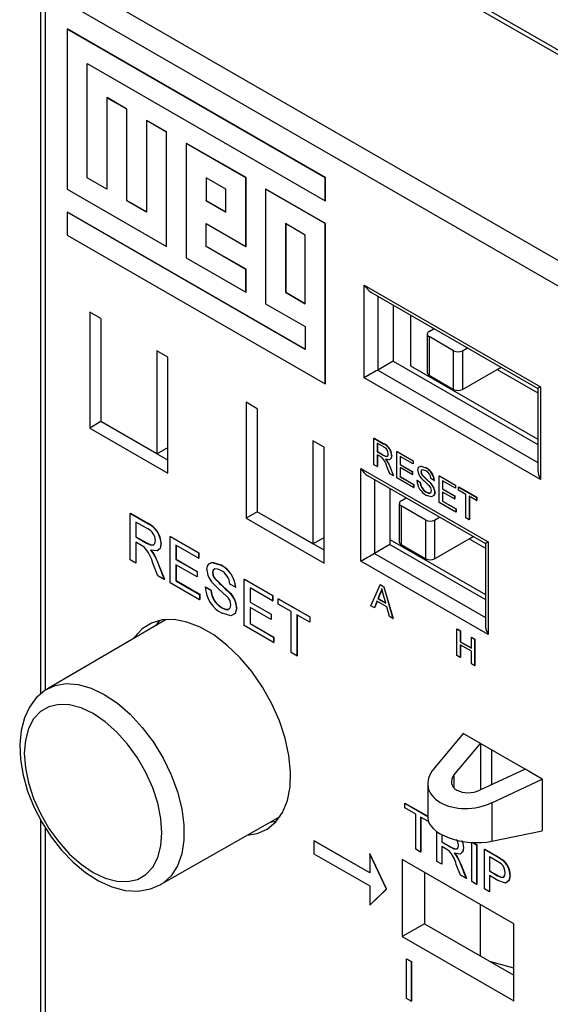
# Model space of a CAD drawing. Header units: millimetres. Extents: x 0 to 419, y 0 to 324.
# Tile 10 of 15: x 259 to 276, y 217 to 248. Entities that reach past the tile are written whole.
import ezdxf

# ---------------------------------------------------------------- set-up
doc = ezdxf.new("R2010")
doc.units = ezdxf.units.MM
doc.header["$LTSCALE"] = 1.5

msp = doc.modelspace()

# ---------------------------------------------------------------- linework, layer by layer
for p, q in [((278.819, 245.436), (265.718, 252.999)), ((265.869, 252.78), (278.735, 245.352)), ((260.212, 249.514), (291.325, 231.553)), ((259.712, 249.106), (259.712, 226.579)), ((290.971, 230.941), (259.858, 248.902)), ((259.858, 248.902), (259.858, 226.702)), ((260.559, 247.673), (260.566, 247.677)), ((268.73, 242.956), (260.559, 247.673)), ((260.559, 247.673), (260.559, 242.592)), ((268.737, 242.96), (260.566, 247.677)), ((261.187, 246.584), (268.73, 242.23)), ((261.187, 242.955), (261.187, 246.584)), ((261.194, 242.959), (261.194, 246.58)), ((261.816, 245.496), (261.823, 245.5)), ((261.816, 245.496), (261.816, 242.592)), ((262.444, 245.133), (261.816, 245.496)), ((262.451, 245.137), (261.823, 245.5)), ((262.444, 245.133), (262.451, 245.137)), ((262.444, 242.229), (262.444, 245.133)), ((262.451, 242.233), (262.451, 245.137)), ((263.073, 244.77), (263.08, 244.774)), ((263.073, 244.77), (263.073, 241.867)), ((263.701, 244.407), (263.073, 244.77)), ((263.708, 244.411), (263.08, 244.774)), ((263.701, 244.407), (263.708, 244.411)), ((263.701, 240.778), (263.701, 244.407)), ((263.708, 240.782), (263.708, 244.411)), ((264.33, 244.044), (264.337, 244.048)), ((266.215, 242.956), (264.33, 244.044)), ((264.33, 244.044), (264.33, 240.415)), ((266.222, 242.96), (264.337, 244.048)), ((261.187, 242.955), (261.194, 242.959)), ((261.816, 242.592), (261.187, 242.955)), ((261.816, 242.6), (261.194, 242.959)), ((265.587, 242.593), (264.958, 242.955)), ((264.958, 242.955), (264.958, 242.23)), ((264.965, 242.951), (264.965, 242.234)), ((266.215, 242.956), (266.222, 242.96)), ((266.215, 240.778), (266.215, 242.956)), ((266.222, 240.782), (266.222, 242.96)), ((268.73, 242.956), (268.737, 242.96)), ((268.73, 242.23), (268.73, 242.956)), ((268.737, 242.234), (268.737, 242.96)), ((266.844, 242.593), (266.851, 242.597)), ((268.737, 241.508), (266.851, 242.597)), ((260.559, 242.592), (263.701, 240.778)), ((265.587, 241.867), (265.587, 242.593)), ((266.844, 242.593), (266.844, 238.964)), ((268.73, 241.504), (266.844, 242.593)), ((262.444, 242.229), (262.451, 242.233)), ((263.073, 241.867), (262.444, 242.229)), ((263.073, 241.875), (262.451, 242.233)), ((264.958, 242.23), (264.965, 242.234)), ((264.958, 242.23), (265.587, 241.867)), ((264.965, 242.234), (265.587, 241.875)), ((268.73, 242.23), (268.737, 242.234)), ((260.559, 241.866), (260.566, 241.87)), ((260.559, 241.866), (260.559, 241.14)), ((268.101, 237.512), (260.559, 241.866)), ((268.101, 237.52), (260.566, 241.87)), ((264.958, 241.504), (266.215, 240.778)), ((264.958, 240.778), (264.958, 241.504)), ((264.965, 240.782), (264.965, 241.5)), ((268.101, 241.141), (267.472, 241.504)), ((267.472, 241.504), (267.472, 239.327)), ((267.48, 241.5), (267.48, 239.331)), ((268.73, 241.504), (268.737, 241.508)), ((268.73, 236.423), (268.73, 241.504)), ((268.737, 236.428), (268.737, 241.508)), ((260.559, 241.14), (268.73, 236.423)), ((268.101, 238.964), (268.101, 241.141)), ((263.701, 240.778), (263.708, 240.782)), ((264.958, 240.778), (264.965, 240.782)), ((266.215, 240.052), (264.958, 240.778)), ((266.222, 240.056), (264.965, 240.782)), ((266.215, 240.778), (266.222, 240.782)), ((264.33, 240.415), (266.215, 239.326)), ((266.215, 240.052), (266.222, 240.056)), ((266.215, 239.326), (266.215, 240.052)), ((266.222, 239.331), (266.222, 240.056)), ((269.97, 239.553), (275.556, 236.328)), ((269.97, 236.614), (269.97, 239.553)), ((266.215, 239.326), (266.222, 239.331)), ((267.472, 239.327), (267.48, 239.331)), ((267.472, 239.327), (268.101, 238.964)), ((267.48, 239.331), (268.101, 238.972)), ((270.182, 239.329), (275.468, 236.278)), ((270.394, 239.207), (270.394, 236.859)), ((266.844, 238.964), (268.101, 238.238)), ((270.889, 238.921), (270.889, 237.144)), ((261.626, 238.491), (261.273, 238.695)), ((261.273, 238.695), (261.273, 235.021)), ((271.438, 238.604), (271.438, 236.991)), ((261.626, 238.491), (261.626, 235.225)), ((268.101, 238.238), (268.101, 237.512)), ((271.962, 238.002), (271.962, 236.777)), ((272.021, 238.084), (272.18, 238.176)), ((272.799, 237.471), (272.021, 237.92)), ((272.021, 237.92), (272.021, 236.695)), ((263.394, 237.47), (263.394, 234.204)), ((263.748, 237.266), (263.394, 237.47)), ((272.799, 236.246), (272.799, 237.471)), ((273.081, 237.471), (273.241, 237.563)), ((273.081, 237.471), (273.081, 236.246)), ((263.748, 233.592), (263.748, 237.266)), ((270.889, 237.144), (270.394, 236.859)), ((270.889, 237.144), (275.468, 234.501)), ((271.438, 236.991), (275.468, 234.665)), ((270.394, 236.859), (275.468, 233.929)), ((272.021, 236.695), (272.799, 236.246)), ((273.081, 236.246), (274.177, 236.879)), ((274.177, 236.879), (274.302, 236.951)), ((274.177, 236.879), (275.468, 236.134)), ((268.73, 236.423), (268.737, 236.428)), ((275.556, 233.389), (269.97, 236.614)), ((275.468, 236.278), (275.468, 233.685)), ((275.556, 236.328), (275.556, 233.389)), ((266.576, 235.633), (266.222, 235.838)), ((266.222, 235.838), (266.222, 232.163)), ((266.576, 235.633), (266.576, 232.367)), ((261.626, 235.225), (261.273, 235.021)), ((263.394, 234.204), (261.626, 235.225)), ((263.748, 234), (261.626, 235.225)), ((261.273, 235.021), (263.748, 233.592)), ((261.98, 235.021), (261.98, 235.021)), ((261.982, 235.019), (261.982, 235.019)), ((268.697, 234.409), (268.344, 234.613)), ((268.344, 234.613), (268.344, 231.347)), ((270.275, 234.696), (270.282, 234.7)), ((270.275, 233.857), (270.275, 234.696)), ((270.275, 234.696), (270.59, 234.514)), ((270.282, 234.7), (270.597, 234.518)), ((270.594, 234.415), (270.377, 234.54)), ((270.377, 234.54), (270.377, 234.271)), ((270.385, 234.536), (270.385, 234.276)), ((270.59, 234.514), (270.597, 234.518)), ((263.394, 234.204), (263.748, 234.408)), ((268.697, 230.734), (268.697, 234.409)), ((270.377, 234.271), (270.385, 234.276)), ((270.377, 234.271), (270.572, 234.159)), ((270.482, 234.114), (270.377, 234.175)), ((270.377, 234.175), (270.377, 233.798)), ((270.385, 234.276), (270.579, 234.163)), ((270.385, 234.171), (270.385, 233.802)), ((271.001, 234.277), (271.009, 234.281)), ((271.001, 233.438), (271.001, 234.277)), ((271.001, 234.277), (271.514, 233.981)), ((271.009, 234.281), (271.521, 233.985)), ((270.377, 233.798), (270.275, 233.857)), ((270.572, 234.159), (270.579, 234.163)), ((270.698, 233.959), (270.705, 233.963)), ((270.834, 234.147), (270.841, 234.152)), ((271.514, 233.884), (271.104, 234.121)), ((271.104, 234.121), (271.104, 233.863)), ((271.104, 233.863), (271.111, 233.867)), ((271.104, 233.863), (271.486, 233.642)), ((271.111, 234.117), (271.111, 233.867)), ((271.111, 233.867), (271.493, 233.646)), ((271.514, 233.981), (271.521, 233.985)), ((271.514, 233.981), (271.514, 233.884)), ((271.514, 233.884), (271.521, 233.888)), ((271.521, 233.985), (271.521, 233.888)), ((269.864, 233.735), (273.895, 231.409)), ((269.864, 230.796), (269.864, 233.735)), ((270.377, 233.798), (270.385, 233.802)), ((270.776, 233.568), (270.685, 233.798)), ((270.774, 233.801), (270.781, 233.805)), ((270.774, 233.801), (270.893, 233.5)), ((270.893, 233.5), (270.776, 233.568)), ((270.781, 233.805), (270.9, 233.505)), ((271.486, 233.546), (271.104, 233.766)), ((271.104, 233.766), (271.104, 233.476)), ((271.111, 233.762), (271.111, 233.48)), ((271.486, 233.642), (271.493, 233.646)), ((271.486, 233.642), (271.486, 233.546)), ((271.486, 233.546), (271.493, 233.55)), ((271.493, 233.646), (271.493, 233.55)), ((271.765, 233.625), (271.772, 233.629)), ((271.915, 233.76), (271.922, 233.764)), ((270.076, 233.511), (273.807, 231.358)), ((270.288, 233.389), (270.288, 231.041)), ((270.893, 233.5), (270.9, 233.505)), ((271.532, 233.132), (271.001, 233.438)), ((271.104, 233.476), (271.111, 233.48)), ((271.104, 233.476), (271.532, 233.228)), ((271.111, 233.48), (271.539, 233.232)), ((271.532, 233.228), (271.539, 233.232)), ((271.539, 233.232), (271.539, 233.136)), ((271.635, 233.363), (271.642, 233.367)), ((271.635, 233.363), (271.737, 233.304)), ((271.642, 233.367), (271.744, 233.308)), ((271.737, 233.304), (271.744, 233.308)), ((271.791, 233.536), (271.798, 233.54)), ((272.077, 233.258), (272.084, 233.262)), ((272.184, 233.357), (272.082, 233.417)), ((272.184, 233.357), (272.191, 233.362)), ((272.343, 233.503), (272.35, 233.507)), ((272.343, 232.664), (272.343, 233.503)), ((272.343, 233.503), (272.855, 233.207)), ((272.35, 233.507), (272.862, 233.211)), ((272.855, 233.11), (272.445, 233.347)), ((272.445, 233.347), (272.445, 233.089)), ((272.452, 233.343), (272.452, 233.093)), ((270.783, 233.103), (270.783, 231.327)), ((271.532, 233.228), (271.532, 233.132)), ((271.532, 233.132), (271.539, 233.136)), ((271.935, 232.985), (271.942, 232.989)), ((272.203, 232.983), (272.21, 232.987)), ((272.445, 233.089), (272.452, 233.093)), ((272.445, 233.089), (272.827, 232.868)), ((272.827, 232.771), (272.445, 232.992)), ((272.445, 232.992), (272.445, 232.701)), ((272.452, 233.093), (272.834, 232.872)), ((272.452, 232.988), (272.452, 232.706)), ((272.855, 233.207), (272.862, 233.211)), ((272.855, 233.207), (272.855, 233.11)), ((272.855, 233.11), (272.862, 233.114)), ((272.862, 233.211), (272.862, 233.114)), ((272.957, 233.148), (272.964, 233.152)), ((272.957, 233.148), (273.525, 232.82)), ((272.957, 233.051), (272.957, 233.148)), ((273.19, 232.917), (272.957, 233.051)), ((272.964, 233.152), (273.532, 232.824)), ((273.19, 232.175), (273.19, 232.917)), ((271.078, 232.633), (271.078, 231.408)), ((271.137, 232.715), (271.297, 232.807)), ((272.873, 232.357), (272.343, 232.664)), ((272.445, 232.701), (272.452, 232.706)), ((272.445, 232.701), (272.873, 232.454)), ((272.452, 232.706), (272.88, 232.458)), ((272.827, 232.868), (272.834, 232.872)), ((272.827, 232.868), (272.827, 232.771)), ((272.827, 232.771), (272.834, 232.775)), ((272.834, 232.872), (272.834, 232.775)), ((273.525, 232.723), (273.293, 232.857)), ((273.293, 232.857), (273.293, 232.115)), ((273.3, 232.853), (273.3, 232.12)), ((273.525, 232.82), (273.532, 232.824)), ((273.525, 232.82), (273.525, 232.723)), ((273.525, 232.723), (273.532, 232.727)), ((273.532, 232.824), (273.532, 232.727)), ((262.551, 232.313), (262.558, 232.317)), ((262.551, 230.845), (262.551, 232.313)), ((262.551, 232.313), (263.103, 231.995)), ((262.558, 232.317), (263.11, 231.999)), ((266.576, 232.367), (266.222, 232.163)), ((268.344, 231.347), (266.576, 232.367)), ((268.697, 231.143), (266.576, 232.367)), ((271.915, 232.102), (271.137, 232.551)), ((271.137, 232.551), (271.137, 231.327)), ((272.873, 232.454), (272.88, 232.458)), ((272.873, 232.454), (272.873, 232.357)), ((272.873, 232.357), (272.88, 232.361)), ((272.88, 232.458), (272.88, 232.361)), ((263.109, 231.821), (262.73, 232.04)), ((262.73, 232.04), (262.73, 231.57)), ((262.737, 232.036), (262.737, 231.574)), ((263.103, 231.995), (263.11, 231.999)), ((266.222, 232.163), (268.697, 230.734)), ((266.93, 232.163), (266.93, 232.163)), ((271.915, 230.878), (271.915, 232.102)), ((272.198, 232.102), (272.357, 232.195)), ((272.198, 232.102), (272.198, 230.878)), ((273.293, 232.115), (273.19, 232.175)), ((273.293, 232.115), (273.3, 232.12)), ((262.73, 231.57), (262.737, 231.574)), ((262.73, 231.57), (263.071, 231.373)), ((262.914, 231.294), (262.73, 231.4)), ((262.73, 231.4), (262.73, 230.741)), ((262.737, 231.574), (263.078, 231.377)), ((262.737, 231.396), (262.737, 230.746)), ((263.071, 231.373), (263.078, 231.377)), ((263.529, 231.353), (263.536, 231.357)), ((263.822, 231.579), (263.829, 231.583)), ((263.822, 230.111), (263.822, 231.579)), ((263.822, 231.579), (264.719, 231.062)), ((263.829, 231.583), (264.726, 231.066)), ((268.344, 231.347), (268.697, 231.551)), ((270.783, 231.49), (273.807, 229.745)), ((272.198, 230.878), (273.294, 231.51)), ((273.294, 231.51), (273.418, 231.582)), ((273.294, 231.51), (273.807, 231.214)), ((273.807, 231.358), (273.807, 228.765)), ((273.895, 231.409), (273.895, 228.469)), ((264.719, 230.892), (264.002, 231.306)), ((264.002, 231.306), (264.002, 230.855)), ((264.009, 231.302), (264.009, 230.859)), ((264.719, 231.062), (264.726, 231.066)), ((264.719, 231.062), (264.719, 230.892)), ((264.726, 231.066), (264.726, 230.896)), ((270.783, 231.327), (270.288, 231.041)), ((270.783, 231.327), (273.807, 229.581)), ((271.137, 231.327), (271.915, 230.878)), ((262.73, 230.741), (262.551, 230.845)), ((262.73, 230.741), (262.737, 230.746)), ((263.428, 230.339), (263.269, 230.74)), ((263.291, 231.023), (263.298, 231.027)), ((263.425, 230.746), (263.432, 230.75)), ((263.425, 230.746), (263.633, 230.22)), ((263.432, 230.75), (263.64, 230.224)), ((264.002, 230.855), (264.009, 230.859)), ((264.002, 230.855), (264.67, 230.469)), ((264.009, 230.859), (264.677, 230.473)), ((264.719, 230.892), (264.726, 230.896)), ((273.895, 228.469), (269.864, 230.796)), ((270.288, 231.041), (273.807, 229.01)), ((264.67, 230.299), (264.002, 230.685)), ((264.002, 230.685), (264.002, 230.177)), ((264.009, 230.681), (264.009, 230.181)), ((264.67, 230.469), (264.677, 230.473)), ((264.67, 230.469), (264.67, 230.299)), ((264.677, 230.473), (264.677, 230.303)), ((265.159, 230.438), (265.166, 230.442)), ((265.421, 230.675), (265.428, 230.679)), ((263.633, 230.22), (263.428, 230.339)), ((263.633, 230.22), (263.64, 230.224)), ((264.751, 229.575), (263.822, 230.111)), ((264.002, 230.177), (264.009, 230.181)), ((264.002, 230.177), (264.751, 229.744)), ((264.009, 230.181), (264.758, 229.748)), ((264.67, 230.299), (264.677, 230.303)), ((265.204, 230.282), (265.211, 230.286)), ((266.169, 230.224), (266.176, 230.228)), ((266.169, 228.756), (266.169, 230.224)), ((266.169, 230.224), (267.066, 229.707)), ((266.176, 230.228), (267.073, 229.711)), ((264.931, 229.979), (264.938, 229.984)), ((264.931, 229.979), (265.11, 229.876)), ((264.938, 229.984), (265.117, 229.88)), ((265.11, 229.876), (265.117, 229.88)), ((265.704, 229.796), (265.711, 229.8)), ((265.892, 229.97), (265.713, 230.074)), ((265.892, 229.97), (265.899, 229.974)), ((267.066, 229.537), (266.349, 229.951)), ((266.349, 229.951), (266.349, 229.5)), ((266.356, 229.947), (266.356, 229.504)), ((270.18, 229.38), (270.469, 230.053)), ((270.477, 229.796), (270.403, 229.607)), ((270.484, 229.8), (270.41, 229.611)), ((270.469, 230.053), (270.476, 230.057)), ((270.469, 230.053), (270.584, 229.986)), ((270.476, 230.057), (270.591, 229.99)), ((270.477, 229.796), (270.484, 229.8)), ((270.584, 229.986), (270.591, 229.99)), ((270.584, 229.986), (270.873, 228.981)), ((270.591, 229.99), (270.88, 228.985)), ((264.751, 229.744), (264.758, 229.748)), ((264.751, 229.744), (264.751, 229.575)), ((264.751, 229.575), (264.758, 229.579)), ((264.758, 229.748), (264.758, 229.579)), ((266.349, 229.5), (266.356, 229.504)), ((266.349, 229.5), (267.017, 229.114)), ((266.356, 229.504), (267.024, 229.118)), ((267.066, 229.707), (267.073, 229.711)), ((267.066, 229.707), (267.066, 229.537)), ((267.066, 229.537), (267.073, 229.541)), ((267.073, 229.711), (267.073, 229.541)), ((267.245, 229.603), (267.252, 229.607)), ((267.245, 229.434), (267.245, 229.603)), ((267.245, 229.603), (268.239, 229.029)), ((267.252, 229.607), (268.246, 229.033)), ((270.372, 229.528), (270.289, 229.318)), ((270.376, 229.525), (270.296, 229.322)), ((270.681, 229.349), (270.372, 229.528)), ((270.403, 229.607), (270.41, 229.611)), ((270.403, 229.607), (270.65, 229.464)), ((270.41, 229.611), (270.648, 229.473)), ((270.65, 229.464), (270.58, 229.725)), ((265.455, 229.319), (265.462, 229.323)), ((265.925, 229.314), (265.932, 229.318)), ((267.017, 228.945), (266.349, 229.33)), ((266.349, 229.33), (266.349, 228.822)), ((266.356, 229.326), (266.356, 228.826)), ((267.652, 229.199), (267.245, 229.434)), ((267.652, 227.9), (267.652, 229.199)), ((270.289, 229.318), (270.18, 229.38)), ((270.289, 229.318), (270.296, 229.322)), ((270.764, 229.043), (270.681, 229.349)), ((263.695, 228.949), (259.934, 226.75)), ((267.017, 229.114), (267.024, 229.118)), ((267.017, 229.114), (267.017, 228.945)), ((267.017, 228.945), (267.024, 228.949)), ((267.024, 229.118), (267.024, 228.949)), ((268.239, 228.86), (267.832, 229.095)), ((267.832, 229.095), (267.832, 227.797)), ((267.839, 229.091), (267.839, 227.801)), ((268.239, 229.029), (268.246, 229.033)), ((268.239, 229.029), (268.239, 228.86)), ((268.239, 228.86), (268.246, 228.864)), ((268.246, 229.033), (268.246, 228.864)), ((270.873, 228.981), (270.764, 229.043)), ((270.873, 228.981), (270.88, 228.985)), ((267.098, 228.22), (266.169, 228.756)), ((266.349, 228.822), (266.356, 228.826)), ((266.349, 228.822), (267.098, 228.389)), ((266.356, 228.826), (267.105, 228.393)), ((272.906, 228.646), (272.913, 228.65)), ((272.906, 227.807), (272.906, 228.646)), ((272.906, 228.646), (273.008, 228.586)), ((272.913, 228.65), (273.016, 228.591)), ((273.008, 228.586), (273.016, 228.591)), ((273.008, 228.586), (273.008, 228.242)), ((273.016, 228.591), (273.016, 228.246)), ((267.098, 228.389), (267.105, 228.393)), ((267.098, 228.389), (267.098, 228.22)), ((267.105, 228.393), (267.105, 228.224)), ((273.008, 228.242), (273.016, 228.246)), ((273.008, 228.242), (273.362, 228.038)), ((273.016, 228.246), (273.362, 228.046)), ((273.362, 228.382), (273.369, 228.386)), ((273.362, 228.038), (273.362, 228.382)), ((273.362, 228.382), (273.465, 228.323)), ((273.369, 228.386), (273.472, 228.327)), ((273.465, 228.323), (273.472, 228.327)), ((273.465, 228.323), (273.465, 227.484)), ((273.472, 228.327), (273.472, 227.488)), ((267.098, 228.22), (267.105, 228.224)), ((273.362, 227.941), (273.008, 228.146)), ((273.008, 228.146), (273.008, 227.748)), ((273.016, 228.141), (273.016, 227.752)), ((273.362, 227.543), (273.362, 227.941)), ((267.832, 227.797), (267.652, 227.9)), ((267.832, 227.797), (267.839, 227.801)), ((273.008, 227.748), (272.906, 227.807)), ((273.008, 227.748), (273.016, 227.752)), ((273.465, 227.484), (273.362, 227.543)), ((273.465, 227.484), (273.472, 227.488)), ((273.099, 225.336), (272.164, 224.207)), ((273.647, 225.019), (273.099, 225.336)), ((272.811, 224.01), (273.647, 225.019)), ((275.061, 224.203), (273.647, 225.019)), ((273.647, 225.019), (273.647, 223.543)), ((274.001, 224.815), (274.001, 223.708)), ((275.061, 224.203), (273.632, 223.536)), ((275.61, 223.886), (275.061, 224.203)), ((272.811, 224.01), (272.811, 223.611)), ((274.01, 223.141), (275.61, 223.886)), ((275.61, 223.886), (275.61, 222.253)), ((271.979, 223.743), (271.979, 222.662)), ((271.25, 223.122), (271.257, 223.126)), ((271.25, 222.976), (271.25, 223.122)), ((271.25, 223.122), (271.979, 222.7)), ((271.599, 222.775), (271.25, 222.976)), ((271.257, 223.126), (271.979, 222.709)), ((274.01, 223.141), (274.01, 221.919)), ((263.517, 220.543), (267.302, 222.701)), ((271.599, 221.662), (271.599, 222.775)), ((272, 222.543), (271.752, 222.686)), ((271.752, 222.686), (271.752, 221.573)), ((271.76, 222.682), (271.76, 221.577)), ((259.712, 222.598), (259.712, 211.186)), ((259.858, 222.354), (259.858, 210.933)), ((267.18, 222.543), (266.978, 222.517)), ((272.269, 221.275), (272.269, 222.223)), ((272.423, 222.129), (272.423, 221.896)), ((272.43, 222.126), (272.43, 221.9)), ((274.01, 221.919), (275.61, 222.253)), ((268.372, 221.932), (268.379, 221.936)), ((270.14, 220.912), (268.372, 221.932)), ((268.372, 221.932), (268.372, 221.524)), ((270.14, 220.92), (268.379, 221.936)), ((272.423, 221.896), (272.43, 221.9)), ((272.423, 221.896), (272.715, 221.727)), ((272.58, 221.66), (272.423, 221.75)), ((272.423, 221.75), (272.423, 221.186)), ((272.43, 221.9), (272.722, 221.731)), ((272.43, 221.746), (272.43, 221.19)), ((272.715, 221.727), (272.722, 221.731)), ((273.108, 221.71), (273.115, 221.714)), ((273.373, 220.637), (273.373, 221.879)), ((273.405, 221.877), (273.527, 221.807)), ((273.42, 221.877), (273.534, 221.811)), ((273.527, 221.807), (273.534, 221.811)), ((273.527, 221.807), (273.527, 220.549)), ((273.534, 221.811), (273.534, 220.553)), ((268.372, 221.524), (270.14, 220.503)), ((270.14, 221.524), (270.147, 221.528)), ((270.67, 220.401), (270.14, 221.524)), ((270.14, 221.524), (270.14, 220.912)), ((270.677, 220.405), (270.147, 221.528)), ((271.752, 221.573), (271.599, 221.662)), ((271.752, 221.573), (271.76, 221.577)), ((272.903, 221.427), (272.91, 221.431)), ((273.778, 221.662), (273.785, 221.666)), ((273.778, 220.404), (273.778, 221.662)), ((273.778, 221.662), (274.178, 221.431)), ((273.785, 221.666), (274.185, 221.435)), ((274.192, 221.278), (273.932, 221.428)), ((273.932, 221.428), (273.932, 220.976)), ((273.939, 221.424), (273.939, 220.98)), ((274.178, 221.431), (274.185, 221.435)), ((274.708, 219.303), (271.172, 221.344)), ((271.172, 221.344), (271.172, 218.895)), ((272.423, 221.186), (272.269, 221.275)), ((272.423, 221.186), (272.43, 221.19)), ((273.021, 220.841), (272.885, 221.185)), ((273.018, 221.19), (273.025, 221.194)), ((273.018, 221.19), (273.197, 220.739)), ((273.025, 221.194), (273.204, 220.743)), ((274.34, 221.326), (274.347, 221.33)), ((271.879, 220.936), (271.879, 219.303)), ((273.197, 220.739), (273.021, 220.841)), ((273.197, 220.739), (273.204, 220.743)), ((273.932, 220.976), (273.939, 220.98)), ((273.932, 220.976), (274.195, 220.825)), ((274.199, 220.677), (273.932, 220.831)), ((273.932, 220.831), (273.932, 220.315)), ((273.939, 220.98), (274.202, 220.829)), ((273.939, 220.827), (273.939, 220.319)), ((274.195, 220.825), (274.202, 220.829)), ((274.588, 220.832), (274.595, 220.836)), ((270.14, 220.503), (270.14, 219.891)), ((273.527, 220.549), (273.373, 220.637)), ((273.527, 220.549), (273.534, 220.553)), ((270.14, 219.891), (270.67, 220.401)), ((270.147, 219.895), (270.677, 220.405)), ((270.67, 220.401), (270.677, 220.405)), ((273.932, 220.315), (273.778, 220.404)), ((273.932, 220.315), (273.939, 220.319)), ((270.14, 219.891), (270.147, 219.895)), ((273.647, 218.283), (273.647, 219.916)), ((271.879, 219.303), (271.172, 218.895)), ((271.879, 219.303), (274.708, 217.67)), ((274.708, 216.854), (274.708, 219.303)), ((271.172, 218.895), (274.708, 216.854)), ((271.305, 218.19), (271.312, 218.194)), ((271.305, 216.932), (271.305, 218.19)), ((271.305, 218.19), (271.459, 218.102)), ((271.312, 218.194), (271.466, 218.106)), ((271.459, 218.102), (271.466, 218.106)), ((271.459, 218.102), (271.459, 216.843)), ((271.466, 218.106), (271.466, 216.847)), ((274.708, 217.895), (273.978, 218.091)), ((271.459, 216.843), (271.305, 216.932)), ((271.459, 216.843), (271.466, 216.847))]:
    msp.add_line(p, q)
at = {"flags": 128}
for points in [[(270.572, 234.159), (270.635, 234.128), (270.693, 234.123), (270.722, 234.153), (270.731, 234.204)], [(270.533, 234.081), (270.505, 234.101), (270.482, 234.114)], [(270.579, 234.163), (270.642, 234.132), (270.7, 234.127), (270.723, 234.151)], [(270.834, 234.147), (270.817, 234.062), (270.765, 234.015), (270.641, 234.033)], [(270.641, 234.033), (270.674, 233.993), (270.698, 233.959)], [(270.648, 234.037), (270.681, 233.997), (270.705, 233.963)], [(270.698, 233.959), (270.744, 233.872), (270.774, 233.801)], [(270.705, 233.963), (270.751, 233.876), (270.781, 233.805)], [(270.841, 234.152), (270.824, 234.066), (270.805, 234.049)], [(271.663, 233.676), (271.675, 233.745), (271.709, 233.791), (271.762, 233.808), (271.915, 233.76)], [(271.75, 233.806), (271.769, 233.813), (271.922, 233.764)], [(271.919, 233.661), (271.86, 233.689), (271.806, 233.693), (271.776, 233.67), (271.765, 233.625)], [(271.765, 233.625), (271.773, 233.575), (271.791, 233.536)], [(271.794, 233.683), (271.783, 233.674), (271.772, 233.629)], [(271.772, 233.629), (271.78, 233.579), (271.798, 233.54)], [(271.791, 233.536), (271.95, 233.377), (272.077, 233.258)], [(271.798, 233.54), (271.957, 233.382), (272.084, 233.262)], [(271.935, 232.985), (271.999, 232.958), (272.057, 232.958), (272.089, 232.986), (272.1, 233.036)], [(272.203, 232.983), (272.175, 232.882), (272.099, 232.84), (271.939, 232.886)], [(271.942, 232.989), (272.006, 232.962), (272.064, 232.962), (272.092, 232.987)], [(272.21, 232.987), (272.182, 232.886), (272.17, 232.879)], [(263.071, 231.373), (263.182, 231.319), (263.283, 231.31), (263.333, 231.363), (263.35, 231.452)], [(263.078, 231.377), (263.189, 231.323), (263.29, 231.314), (263.316, 231.341)], [(263.536, 231.357), (263.506, 231.207), (263.417, 231.127)], [(263.002, 231.236), (262.953, 231.271), (262.914, 231.294)], [(263.529, 231.353), (263.499, 231.203), (263.408, 231.122), (263.192, 231.153)], [(263.192, 231.153), (263.249, 231.083), (263.291, 231.023)], [(263.199, 231.157), (263.257, 231.087), (263.298, 231.027)], [(263.291, 231.023), (263.372, 230.87), (263.425, 230.746)], [(263.298, 231.027), (263.379, 230.874), (263.432, 230.75)], [(264.979, 230.528), (265.001, 230.648), (265.061, 230.73), (265.153, 230.759), (265.421, 230.675)], [(265.108, 230.747), (265.16, 230.764), (265.428, 230.679)], [(265.428, 230.502), (265.325, 230.55), (265.23, 230.558), (265.178, 230.518), (265.159, 230.438)], [(265.159, 230.438), (265.173, 230.351), (265.204, 230.282)], [(265.2, 230.534), (265.185, 230.522), (265.166, 230.442)], [(265.166, 230.442), (265.18, 230.356), (265.211, 230.286)], [(265.61, 229.684), (265.36, 229.912), (265.167, 230.102)], [(270.526, 229.922), (270.503, 229.847), (270.477, 229.796)], [(270.534, 229.927), (270.51, 229.852), (270.484, 229.8)], [(270.58, 229.725), (270.55, 229.836), (270.526, 229.922)], [(265.455, 229.319), (265.568, 229.27), (265.67, 229.27), (265.725, 229.32), (265.746, 229.408)], [(265.462, 229.323), (265.575, 229.275), (265.677, 229.275), (265.711, 229.305)], [(265.925, 229.314), (265.875, 229.138), (265.744, 229.064), (265.463, 229.145)], [(265.932, 229.318), (265.882, 229.142), (265.844, 229.121)], [(266.261, 222.108), (266.578, 222.161), (266.897, 222.304), (267.167, 222.529), (267.381, 222.833), (267.532, 223.206), (267.617, 223.64), (267.635, 224.122), (267.583, 224.641), (267.464, 225.183), (267.281, 225.734), (267.039, 226.279), (266.743, 226.806), (266.402, 227.299), (266.024, 227.746), (265.62, 228.135), (265.198, 228.458), (264.772, 228.704), (264.35, 228.868), (263.946, 228.946), (263.568, 228.935), (263.227, 228.836), (262.931, 228.651), (262.689, 228.385), (262.661, 228.344)], [(263.373, 228.761), (263.396, 228.794), (263.497, 228.922)], [(259.925, 226.736), (259.85, 226.697), (259.578, 226.464), (259.361, 226.173), (259.2, 225.828), (259.096, 225.432), (259.053, 224.989), (259.074, 224.511), (259.159, 224.012), (259.303, 223.506), (259.503, 223.004), (259.753, 222.518), (260.048, 222.058), (260.381, 221.633), (260.746, 221.253), (261.136, 220.927), (261.546, 220.664), (261.968, 220.472), (262.394, 220.361), (262.809, 220.339), (263.193, 220.405), (263.523, 220.548)], [(259.924, 226.744), (260.174, 226.858), (260.525, 226.92), (260.908, 226.893), (261.314, 226.777), (261.731, 226.576), (262.148, 226.295), (262.554, 225.943), (262.937, 225.527), (263.287, 225.061), (263.595, 224.556), (263.852, 224.026), (264.051, 223.486), (264.187, 222.95), (264.256, 222.434), (264.256, 221.951), (264.187, 221.514), (264.051, 221.135), (263.852, 220.825), (263.595, 220.592), (263.523, 220.547)], [(261.379, 225.965), (261, 226.145), (260.633, 226.243), (260.289, 226.257), (259.977, 226.185), (259.708, 226.029), (259.491, 225.796), (259.33, 225.491), (259.232, 225.124), (259.198, 224.706), (259.232, 224.249), (259.33, 223.768), (259.491, 223.278), (259.708, 222.793), (259.977, 222.327), (260.289, 221.896), (260.633, 221.511), (261, 221.186), (261.379, 220.929), (261.757, 220.749), (262.125, 220.65), (262.469, 220.637), (262.78, 220.709), (263.049, 220.864), (263.267, 221.098), (263.428, 221.403), (263.526, 221.77), (263.559, 222.188), (263.526, 222.644), (263.428, 223.125), (263.267, 223.616), (263.049, 224.101), (262.78, 224.567), (262.469, 224.998), (262.125, 225.382), (261.757, 225.708), (261.379, 225.965)], [(272.715, 221.727), (272.81, 221.68), (272.897, 221.673), (272.939, 221.719), (272.954, 221.795)], [(272.722, 221.731), (272.817, 221.685), (272.904, 221.677), (272.928, 221.703)], [(273.108, 221.71), (273.082, 221.581), (273.004, 221.512), (272.819, 221.538)], [(272.954, 221.795), (272.935, 221.9), (272.893, 221.976)], [(273.115, 221.714), (273.089, 221.585), (273.05, 221.551)], [(273.051, 221.941), (273.087, 221.855), (273.108, 221.71)], [(273.061, 221.939), (273.094, 221.859), (273.115, 221.714)], [(272.656, 221.61), (272.614, 221.64), (272.58, 221.66)], [(272.819, 221.538), (272.868, 221.478), (272.903, 221.427)], [(272.826, 221.542), (272.875, 221.483), (272.91, 221.431)], [(272.903, 221.427), (272.973, 221.296), (273.018, 221.19)], [(272.91, 221.431), (272.98, 221.3), (273.025, 221.194)], [(274.178, 221.431), (274.269, 221.376), (274.34, 221.326)], [(274.185, 221.435), (274.276, 221.38), (274.347, 221.33)], [(274.317, 221.194), (274.247, 221.244), (274.192, 221.278)], [(274.195, 220.825), (274.294, 220.779), (274.383, 220.779), (274.423, 220.833), (274.435, 220.916)], [(274.588, 220.832), (274.554, 220.669), (274.448, 220.591), (274.199, 220.677)], [(274.202, 220.829), (274.301, 220.783), (274.39, 220.783), (274.407, 220.806)], [(274.595, 220.836), (274.561, 220.673), (274.471, 220.608)]]:
    msp.add_lwpolyline(points, dxfattribs=at)
for centre, radius, start, end in [((272.052, 238.002), 0.0873, 110.7834, 249.2166), ((272.94, 237.744), 0.307, 242.6097, 297.3903), ((272.062, 236.787), 0.101, 185.6948, 245.6253), ((272.94, 236.519), 0.307, 242.6097, 297.3903), ((270.416, 234.134), 0.418, 1.8095, 65.3671), ((270.423, 234.138), 0.418, 1.8095, 65.3671), ((270.486, 234.195), 0.245, 2.1196, 63.9592), ((270.033, 233.629), 0.674, 14.4554, 42.1044), ((272.054, 233.704), 0.393, 184.0111, 223.5776), ((271.684, 233.315), 0.502, 4.8925, 62.6427), ((271.783, 233.394), 0.3, 4.2972, 63.0152), ((271.691, 233.319), 0.502, 4.8925, 62.6427), ((272.205, 233.391), 0.571, 182.8719, 242.2194), ((272.131, 233.328), 0.395, 183.4844, 240.1158), ((272.138, 233.332), 0.395, 183.4844, 240.1158), ((277.435, 239.177), 8.068, 225.3987, 227.871), ((271.79, 232.96), 0.414, 3.097, 46.0521), ((271.797, 232.964), 0.414, 3.097, 46.0521), ((271.874, 233.023), 0.226, 3.2595, 48.9622), ((271.168, 232.633), 0.0873, 110.7834, 249.2166), ((262.798, 231.33), 0.732, 1.8095, 65.3671), ((262.805, 231.334), 0.732, 1.8095, 65.3671), ((272.056, 232.375), 0.307, 242.6097, 297.3903), ((262.921, 231.436), 0.429, 2.1196, 63.9592), ((271.178, 231.418), 0.101, 185.6948, 245.6253), ((262.128, 230.446), 1.179, 14.4554, 42.1044), ((272.056, 231.151), 0.307, 242.6097, 297.3903), ((265.665, 230.576), 0.687, 184.0111, 223.5776), ((265.017, 229.895), 0.878, 4.8925, 62.6427), ((265.024, 229.899), 0.878, 4.8925, 62.6427), ((265.19, 230.034), 0.524, 4.2972, 63.0152), ((270.487, 235.22), 7.231, 223.0683, 228.5925), ((270.494, 235.224), 7.231, 223.0683, 228.5925), ((265.929, 230.03), 1, 182.8719, 242.2194), ((265.799, 229.918), 0.691, 183.4844, 240.1158), ((265.806, 229.922), 0.691, 183.4844, 240.1158), ((265.202, 229.275), 0.724, 3.097, 46.0521), ((265.209, 229.279), 0.724, 3.097, 46.0521), ((265.35, 229.385), 0.396, 3.2595, 48.9622), ((271.907, 220.933), 1.01, 14.4554, 42.1044), ((274.048, 220.917), 0.387, 359.8793, 45.8248), ((273.959, 220.825), 0.63, 0.7132, 52.7457), ((273.966, 220.829), 0.63, 0.7132, 52.7457)]:
    msp.add_arc(centre, radius, start, end)
for centre, major_axis, ratio, start_param, end_param in [((270.182, 239.676), (-0.212, 0.367), 0.577335, 1.570756, 2.356235), ((270.182, 236.736), (0.3, 0.173), 0.00007, 0.785358, 2.356154), ((275.768, 236.451), (0.3, 0.173), 0.00007, 2.356154, 3.141552), ((270.076, 233.858), (-0.212, 0.367), 0.577335, 1.570756, 2.356235), ((275.768, 233.511), (-0.212, 0.367), 0.577335, 0.785358, 1.570756), ((274.107, 231.531), (0.3, 0.173), 0.00007, 2.356154, 3.141633), ((270.076, 230.918), (0.3, 0.173), 0.00007, 0.785358, 2.356154), ((274.107, 228.591), (-0.212, 0.367), 0.577335, 0.785358, 1.570756), ((273.329, 223.853), (1.344, 0.191), 0.650932, 2.520169, 5.149458), ((273.329, 223.853), (0.597, 0.085), 0.650932, 2.520169, 5.149458), ((273.329, 222.552), (1.348, -0.145), 0.491858, 3.19434, 5.294382)]:
    msp.add_ellipse(centre, major_axis=major_axis, ratio=ratio, start_param=start_param, end_param=end_param)

doc.saveas('drawing.dxf')
